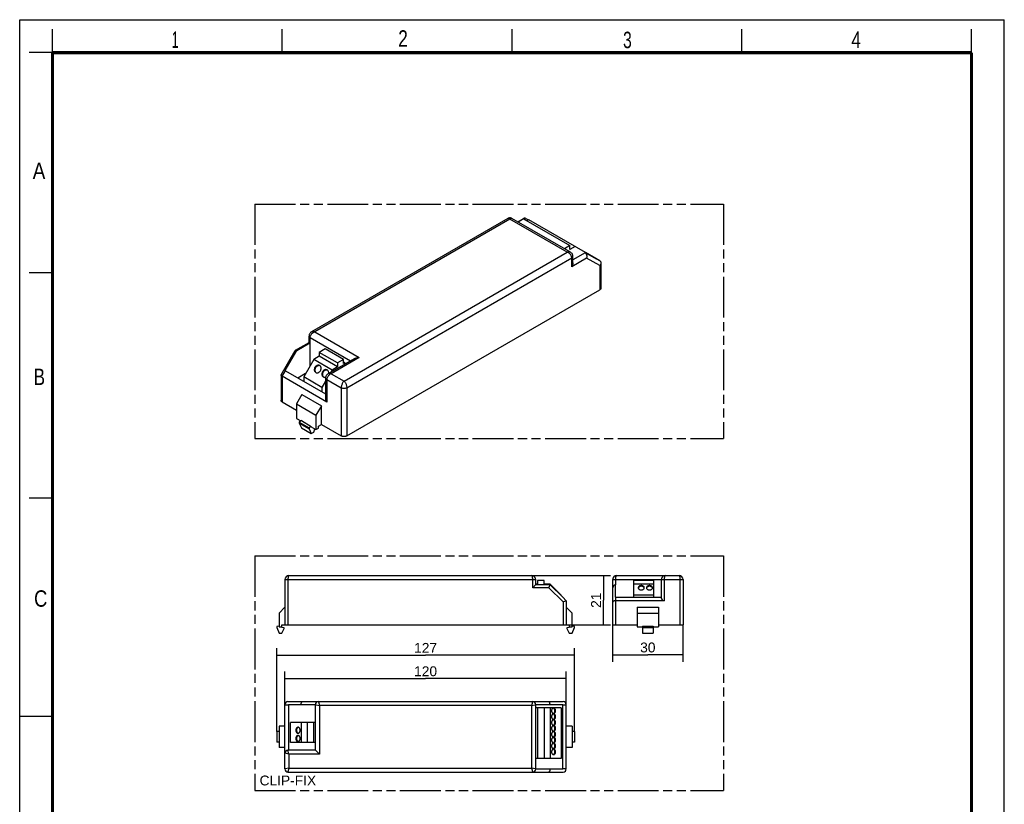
# Model space of a CAD drawing. Header units: millimetres. Extents: x 0 to 210, y 0 to 297.
# Tile 2 of 2: x 0 to 210, y 130 to 297. Entities that reach past the tile are written whole.
import ezdxf
from ezdxf.enums import TextEntityAlignment as Align

# ---------------------------------------------------------------- set-up
doc = ezdxf.new("R2010")
doc.units = ezdxf.units.MM
doc.header["$LTSCALE"] = 19.36
doc.linetypes.add('PHANTOM', pattern=[0.8, 0.45, -0.05, 0.1, -0.05, 0.1, -0.05])
doc.layers.get('0').update_dxf_attribs({"linetype": 'CONTINUOUS'})
for name, color, linetype in [('DEFAULT_3', 7, 'PHANTOM'), ('Z_AXIS', 7, 'CONTINUOUS'), ('Z_DIM_2D', 7, 'CONTINUOUS'), ('Z_NOTICE', 7, 'CONTINUOUS')]:
    doc.layers.add(name, color=color, linetype=linetype)
doc.styles.add('TEXTSTYLE_2', font='txt', dxfattribs={"width": 0.75})
doc.styles.add('TEXTSTYLE_3', font='helveticaneueltw1g-ltcn.otf')
doc.dimstyles.new('DIMSTYLE_1', dxfattribs={"dimtxt": 2.1, "dimasz": 3.5, "dimexe": 0.18, "dimexo": 0.0625, "dimgap": 0.09, "dimtad": 1, "dimlfac": 2, "dimdsep": 46, "dimtxsty": 'TEXTSTYLE_3', "dimcen": 0.09, "dimclrt": 5, "dimadec": 0, "dimazin": 0, "dimtp": 0.2, "dimtm": 0.2, "dimtfac": 1, "dimtofl": 0, "dimtmove": 0, "dimatfit": 3, "dimfxl": 0, "dimtolj": 1, "dimarcsym": 0})
doc.dimstyles.new('DIMSTYLE_2', dxfattribs={"dimtxt": 2.1, "dimasz": 3.5, "dimexe": 0.18, "dimexo": 0.0625, "dimgap": 0.09, "dimtad": 1, "dimlfac": 2, "dimdsep": 46, "dimtxsty": 'TEXTSTYLE_3', "dimcen": 0.09, "dimclrt": 5, "dimadec": 0, "dimazin": 0, "dimtp": 0.3, "dimtm": 0.3, "dimtfac": 1, "dimtofl": 0, "dimtmove": 0, "dimatfit": 3, "dimfxl": 0, "dimtolj": 1, "dimarcsym": 0})
doc.dimstyles.new('DIMSTYLE_3', dxfattribs={"dimtxt": 2.1, "dimasz": 3.5, "dimexe": 0.18, "dimexo": 0.0625, "dimgap": 0.09, "dimtad": 1, "dimlfac": 2, "dimdsep": 46, "dimtxsty": 'TEXTSTYLE_3', "dimcen": 0.09, "dimclrt": 5, "dimadec": 0, "dimazin": 0, "dimtp": 0.5, "dimtm": 0.5, "dimtfac": 1, "dimtofl": 0, "dimtmove": 0, "dimatfit": 3, "dimfxl": 0, "dimtolj": 1, "dimarcsym": 0})

# ---------------------------------------------------------------- blocks, each defined once
blk = doc.blocks.new('*D1')
at = {"layer": 'Z_DIM_2D', "color": 2, "linetype": 'Continuous'}
for p, q in [((109.22, 178.47), (125.99, 178.47)), ((124.49, 178.47), (124.49, 173.22)), ((124.49, 167.97), (124.49, 173.22)), ((115.92, 167.97), (125.99, 167.97))]:
    blk.add_line(p, q, dxfattribs=at)
at = {"layer": 'Z_DIM_2D', "color": 5, "linetype": 'Continuous', "style": 'TEXTSTYLE_3'}
blk.add_text('21', height=2.1, rotation=90, dxfattribs=at).set_placement((123.97, 173.22), align=Align.CENTER)
blk = doc.blocks.new('_NONE')
blk = doc.blocks.new('*D2')
at = {"layer": 'Z_DIM_2D', "color": 2, "linetype": 'Continuous'}
for p, q in [((126.47, 167.97), (126.47, 160.07)), ((141.47, 167.97), (141.47, 160.07)), ((126.47, 161.57), (133.97, 161.57)), ((141.47, 161.57), (133.97, 161.57))]:
    blk.add_line(p, q, dxfattribs=at)
at = {"layer": 'Z_DIM_2D', "color": 5, "linetype": 'Continuous', "style": 'TEXTSTYLE_3'}
blk.add_text('30', height=2.1, dxfattribs=at).set_placement((133.97, 162.1), align=Align.CENTER)
blk = doc.blocks.new('*D3')
at = {"layer": 'Z_DIM_2D', "color": 2, "linetype": 'Continuous'}
for p, q in [((56.57, 150.94), (56.57, 158)), ((116.57, 150.94), (116.57, 158)), ((56.57, 156.5), (86.57, 156.5)), ((116.57, 156.5), (86.57, 156.5))]:
    blk.add_line(p, q, dxfattribs=at)
at = {"layer": 'Z_DIM_2D', "color": 5, "linetype": 'Continuous', "style": 'TEXTSTYLE_3'}
blk.add_text('120', height=2.1, dxfattribs=at).set_placement((86.57, 157.03), align=Align.CENTER)
blk = doc.blocks.new('*D4')
at = {"layer": 'Z_DIM_2D', "color": 2, "linetype": 'Continuous'}
for p, q in [((54.82, 145.24), (54.82, 162.99)), ((118.32, 145.24), (118.32, 162.99)), ((54.82, 161.49), (86.57, 161.49)), ((118.32, 161.49), (86.57, 161.49))]:
    blk.add_line(p, q, dxfattribs=at)
at = {"layer": 'Z_DIM_2D', "color": 5, "linetype": 'Continuous', "style": 'TEXTSTYLE_3'}
blk.add_text('127', height=2.1, dxfattribs=at).set_placement((86.57, 162.01), align=Align.CENTER)

msp = doc.modelspace()

# ---------------------------------------------------------------- linework, layer by layer
at = {"color": 2, "linetype": 'Continuous'}
for p, q in [((0, 0), (0, 297)), ((0, 297), (210, 297)), ((210, 0), (210, 297)), ((7, 290), (7, 295)), ((56, 290), (56, 295)), ((105, 290), (105, 295)), ((154, 290), (154, 295)), ((203, 290), (203, 295)), ((7, 290), (2, 290)), ((7, 243), (2, 243)), ((7, 195), (2, 195)), ((0, 148.5), (7, 148.5))]:
    msp.add_line(p, q, dxfattribs=at)
at = {"color": 7, "linetype": 'Continuous'}
for p, q in [((104.1386, 254.6315), (62.2374, 230.44)), ((117.4695, 247.423), (104.9839, 254.6314)), ((106.246, 253.9027), (107.4671, 254.6077)), ((107.4568, 254.5283), (106.3097, 253.866)), ((107.4568, 254.5283), (117.3386, 248.8231)), ((107.5965, 254.4477), (107.9157, 254.632)), ((107.9157, 254.632), (108.5202, 254.2931)), ((108.6058, 254.3425), (108.1922, 254.1037)), ((120.6479, 247.3901), (108.6058, 254.3425)), ((117.3386, 248.8231), (116.1915, 248.1608)), ((117.3386, 247.974), (117.3386, 248.8231)), ((118.4877, 248.6374), (117.3386, 247.974)), ((120.6012, 247.3081), (117.9998, 245.8062)), ((117.9998, 245.1695), (117.9998, 246.5411)), ((123.0839, 245.9163), (120.6012, 247.3081)), ((120.6479, 247.2819), (120.6479, 247.3901)), ((123.7273, 245.5591), (120.6479, 247.337)), ((123.0379, 245.9457), (120.6479, 247.3255)), ((123.9748, 245.129), (123.9748, 239.7477)), ((69.7683, 208.2496), (123.7273, 239.4027)), ((61.7071, 228.1844), (61.7071, 229.558)), ((58.8022, 226.5091), (61.7088, 228.1872)), ((59.1065, 226.4501), (61.9087, 228.0679)), ((61.8009, 228.1322), (61.7181, 228.1799)), ((61.9087, 228.0679), (61.9087, 223.1469)), ((65.1628, 226.8196), (63.8759, 226.0765)), ((69.0696, 224.564), (65.1628, 226.8196)), ((55.7451, 221.2753), (58.7669, 226.4739)), ((56.6231, 222.1778), (59.1065, 226.4501)), ((63.8759, 225.2274), (62.7268, 224.564)), ((63.8759, 226.0765), (63.8759, 225.2274)), ((67.7827, 223.821), (63.8759, 226.0765)), ((67.7827, 222.9719), (63.8759, 225.2274)), ((71.3316, 224.7046), (65.7767, 221.4975)), ((62.7268, 224.564), (60.5666, 220.8224)), ((66.6336, 222.3085), (62.7268, 224.564)), ((67.7827, 222.9719), (66.6336, 222.3085)), ((69.0696, 224.564), (67.7827, 223.821)), ((67.7827, 223.821), (67.7827, 222.9719)), ((69.0696, 223.7149), (69.0696, 224.564)), ((69.0696, 224.0439), (69.3545, 223.8794)), ((69.3545, 223.8794), (69.0696, 223.7149)), ((69.3545, 223.5632), (69.3545, 223.8794)), ((55.7321, 221.2281), (55.7321, 215.8654)), ((65.4938, 215.4752), (55.9796, 220.9681)), ((56.669, 222.1541), (65.2463, 217.2022)), ((60.9802, 221.5388), (59.3576, 220.6019)), ((60.5666, 220.8224), (60.5666, 219.9039)), ((64.4734, 218.5669), (60.5666, 220.8224)), ((65.2463, 220.6155), (65.2463, 216.0231)), ((66.6336, 222.3085), (66.3598, 221.8342)), ((65.2463, 219.9055), (64.4734, 218.5669)), ((64.4734, 218.5669), (64.4734, 217.6484)), ((60.2081, 217.0596), (59.0591, 215.0693)), ((60.2081, 217.0596), (64.3447, 214.6713)), ((55.9796, 215.5204), (59.0591, 213.7425)), ((59.0591, 215.0693), (63.1957, 212.6811)), ((59.0591, 215.0693), (59.0591, 211.9911)), ((64.3447, 214.6713), (63.1957, 212.6811)), ((64.3447, 210.6909), (64.3447, 214.6713)), ((63.1957, 212.6811), (63.1957, 209.6029)), ((59.0591, 211.9911), (59.9867, 211.4556)), ((60.0703, 211.5135), (59.6106, 211.1951)), ((59.6106, 211.1951), (61.7249, 209.9744)), ((59.6106, 211.1951), (59.6106, 210.9828)), ((59.6106, 210.9828), (60.0703, 209.9744)), ((59.6106, 210.9828), (61.7249, 209.7621)), ((60.0703, 211.5135), (62.1845, 210.2929)), ((62.1845, 210.2929), (61.7249, 209.9744)), ((62.1845, 210.1867), (62.1845, 210.2929)), ((62.1845, 210.1867), (63.1957, 209.6029)), ((63.7472, 210.3459), (64.3447, 210.6909)), ((63.7472, 209.9214), (63.7472, 210.3459)), ((64.3447, 210.6909), (68.5732, 208.2496)), ((60.0703, 209.9744), (62.1845, 208.7537)), ((61.7249, 209.9744), (61.7249, 209.7621)), ((61.7249, 209.7621), (62.1845, 208.7537)), ((62.1845, 208.7537), (62.7361, 209.0722)), ((62.7361, 209.0722), (62.9738, 209.731)), ((63.1957, 209.6029), (63.7472, 209.9214)), ((56.5664, 177.6182), (56.5664, 167.9682)), ((57.4164, 178.4682), (109.2164, 178.4682)), ((110.0355, 176.4872), (109.4164, 175.8682)), ((110.0664, 176.5162), (110.0664, 177.6182)), ((110.4664, 176.6182), (110.0664, 176.6182)), ((113.1157, 176.5162), (110.0664, 176.5162)), ((111.8664, 177.4182), (110.4664, 177.4182)), ((110.4664, 177.4182), (110.4664, 176.6182)), ((111.8664, 176.6182), (111.8664, 177.4182)), ((113.1164, 176.6182), (111.8664, 176.6182)), ((115.8164, 173.8546), (113.1157, 176.5162)), ((115.4664, 174.2682), (113.1164, 176.6182)), ((126.4715, 167.9682), (126.4715, 177.6182)), ((127.0715, 173.8401), (127.0715, 176.5143)), ((127.3215, 178.4682), (140.6215, 178.4682)), ((130.9215, 177.4182), (130.9215, 173.8428)), ((135.1715, 177.4182), (130.9215, 177.4182)), ((135.1715, 176.6182), (130.9215, 176.6182)), ((135.1715, 177.4182), (135.1715, 173.8428)), ((136.8215, 177.6182), (136.8215, 173.7439)), ((141.4715, 177.6182), (141.4715, 167.9682)), ((115.4664, 174.1995), (115.4664, 174.2682)), ((116.5664, 173.1182), (115.8164, 173.8573)), ((115.8164, 173.8546), (115.8164, 173.8573)), ((116.5664, 173.1182), (116.5664, 167.9682)), ((127.1215, 173.8428), (136.8215, 173.8428)), ((137.4715, 173.1005), (127.1215, 173.1005)), ((135.1715, 174.2682), (130.9215, 174.2682)), ((56.5664, 171.7182), (55.3164, 170.4682)), ((55.3164, 170.4682), (55.3164, 167.5682)), ((117.8164, 170.4682), (116.5664, 171.7182)), ((117.8164, 167.5682), (117.8164, 170.4682)), ((131.7215, 171.7182), (131.7215, 167.5682)), ((131.7215, 171.7182), (136.2215, 171.7182)), ((131.7215, 170.4682), (136.2215, 170.4682)), ((136.2215, 171.7182), (136.2215, 167.5682)), ((55.3164, 167.6682), (54.8164, 167.6182)), ((54.8164, 167.6182), (54.8164, 167.4182)), ((54.8164, 167.4182), (55.3164, 166.2182)), ((55.3164, 167.5682), (55.9164, 167.5682)), ((55.3164, 166.2182), (55.9164, 166.2182)), ((55.9164, 167.4182), (55.9164, 167.9682)), ((55.9164, 167.9682), (117.2164, 167.9682)), ((56.4164, 167.3682), (55.9164, 167.4182)), ((55.9164, 166.2182), (56.4164, 167.1682)), ((56.4164, 167.1682), (56.4164, 167.3682)), ((117.2164, 167.4182), (116.7164, 167.3682)), ((116.7164, 167.3682), (116.7164, 167.1682)), ((116.7164, 167.1682), (117.2164, 166.2182)), ((117.2164, 167.9682), (117.2164, 167.4182)), ((117.2164, 167.5682), (117.8164, 167.5682)), ((117.2164, 166.2182), (117.8164, 166.2182)), ((118.3164, 167.6182), (117.8164, 167.6682)), ((117.8164, 166.2182), (118.3164, 167.4182)), ((118.3164, 167.4182), (118.3164, 167.6182)), ((126.4715, 167.9682), (131.7215, 167.9682)), ((131.7215, 167.5682), (132.8215, 167.5682)), ((132.8215, 167.6682), (135.1215, 167.6682)), ((132.8215, 167.6682), (132.8215, 166.2182)), ((132.8215, 167.6182), (135.1215, 167.6182)), ((132.8215, 167.4182), (135.1215, 167.4182)), ((132.8215, 166.2182), (135.1215, 166.2182)), ((135.1215, 167.6682), (135.1215, 166.2182)), ((135.1215, 167.5682), (136.2215, 167.5682)), ((136.2215, 167.9682), (141.4715, 167.9682)), ((57.2164, 151.5942), (115.9164, 151.5942)), ((56.5664, 137.2442), (56.5664, 150.9442)), ((57.3164, 150.9942), (57.3164, 141.2442)), ((57.3164, 150.9942), (63.0664, 150.9942)), ((63.0664, 141.2442), (63.0664, 150.9942)), ((110.0664, 150.9942), (115.8164, 150.9942)), ((110.0664, 137.1942), (110.0664, 150.9442)), ((113.1164, 150.2442), (110.0664, 150.2442)), ((110.4664, 150.2442), (110.4664, 139.4942)), ((111.8664, 150.2442), (111.8664, 139.4942)), ((113.1164, 150.2442), (113.1164, 139.4942)), ((115.4664, 150.2442), (115.4664, 139.4942)), ((115.8164, 137.1942), (115.8164, 150.9942)), ((116.5664, 137.2442), (116.5664, 150.9442)), ((57.7564, 142.8942), (57.7564, 147.1442)), ((63.0664, 147.1442), (57.7564, 147.1442)), ((60.1064, 142.8942), (60.1064, 147.1442)), ((61.3564, 142.8942), (61.3564, 147.1442)), ((62.7564, 142.8942), (62.7564, 147.1442)), ((54.8164, 145.2442), (54.8164, 142.9442)), ((55.3164, 145.2442), (54.8164, 145.2442)), ((55.3164, 146.3442), (55.3164, 141.8442)), ((56.5664, 146.3442), (55.3164, 146.3442)), ((117.8164, 146.3442), (116.5664, 146.3442)), ((117.8164, 146.3442), (117.8164, 141.8442)), ((118.3164, 145.2442), (117.8164, 145.2442)), ((118.3164, 145.2442), (118.3164, 142.9442)), ((55.3164, 142.9442), (54.8164, 142.9442)), ((63.0664, 142.8942), (57.7564, 142.8942)), ((118.3164, 142.9442), (117.8164, 142.9442)), ((56.5664, 141.8442), (55.3164, 141.8442)), ((63.0664, 141.2442), (57.2164, 141.2442)), ((63.0926, 141.218), (63.9164, 140.3942)), ((117.8164, 141.8442), (116.5664, 141.8442)), ((115.4664, 139.4942), (110.0664, 139.4942)), ((57.2164, 136.5942), (115.9164, 136.5942)), ((115.8164, 137.1942), (110.0664, 137.1942))]:
    msp.add_line(p, q, dxfattribs=at)
at = {"color": 9, "linetype": 'Continuous'}
for p, q in [((104.5612, 254.5018), (62.9198, 230.4603)), ((116.7871, 247.4433), (104.5612, 254.5018)), ((69.1707, 219.9521), (116.7871, 247.4433)), ((69.7683, 218.4926), (117.7523, 246.1961)), ((117.7523, 244.3386), (117.7523, 246.1961)), ((120.9085, 246.1608), (117.7523, 244.3386)), ((123.7273, 244.5805), (120.9085, 246.1608)), ((123.7273, 245.5591), (123.0854, 245.919)), ((123.7273, 244.5805), (123.7273, 239.4027)), ((61.9546, 228.0434), (61.9546, 229.2131)), ((61.9546, 229.2131), (70.5476, 224.252)), ((62.9198, 230.4603), (72.434, 224.9674)), ((72.434, 224.9674), (66.459, 221.5177)), ((55.9796, 220.9681), (56.669, 222.1541)), ((55.9796, 220.9681), (55.9796, 215.5204)), ((66.459, 221.5177), (69.1707, 219.9521)), ((65.4938, 220.2705), (65.4938, 215.4752)), ((65.4938, 220.2705), (68.5732, 218.4926)), ((68.5732, 218.4926), (68.5732, 208.2496)), ((69.7683, 218.4926), (69.7683, 208.2496)), ((56.5664, 177.6182), (110.0664, 177.6182)), ((57.2164, 177.6182), (57.2164, 167.9682)), ((109.4164, 175.8682), (109.4164, 177.6182)), ((126.4715, 177.6182), (141.4715, 177.6182)), ((127.1215, 176.5162), (127.1215, 177.6182)), ((137.4715, 177.6182), (137.4715, 173.1005)), ((140.8215, 177.6182), (140.8215, 167.9682)), ((112.85, 175.8682), (109.4164, 175.8682)), ((115.9164, 172.8461), (112.85, 175.8682)), ((115.9164, 172.8461), (115.9164, 167.9682)), ((127.1215, 167.9682), (127.1215, 173.8428)), ((109.2164, 150.7442), (109.4147, 151.5871)), ((109.4147, 151.5871), (109.4164, 151.5942)), ((56.5664, 150.9442), (57.3164, 150.9442)), ((63.9164, 150.7442), (63.9164, 140.3942)), ((109.2164, 150.7442), (63.9164, 150.7442)), ((109.2164, 150.7442), (109.8945, 150.9035)), ((109.2164, 137.4442), (109.2164, 150.7442)), ((109.8945, 150.9035), (110.0383, 150.9377)), ((115.8164, 150.9442), (116.5664, 150.9442)), ((57.2571, 141.0722), (57.2229, 141.216)), ((57.4164, 140.3942), (57.2571, 141.0722)), ((56.5735, 140.5925), (56.5664, 140.5942)), ((57.4164, 140.3942), (56.5735, 140.5925)), ((57.4164, 140.3942), (57.4164, 137.4442)), ((63.9164, 140.3942), (57.4164, 140.3942)), ((57.4164, 137.4442), (56.6294, 137.259)), ((57.2181, 136.6012), (57.2164, 136.5942)), ((57.4164, 137.4442), (57.2181, 136.6012)), ((57.4164, 137.4442), (109.2164, 137.4442)), ((109.9553, 137.2705), (109.2164, 137.4442)), ((116.5664, 137.2442), (115.8164, 137.2442))]:
    msp.add_line(p, q, dxfattribs=at)
at = {"color": 7, "linetype": 'Continuous', "const_width": 0.7}
for points in [[(7, 7), (7, 290)], [(7, 290), (203, 290)], [(203, 7), (203, 290)]]:
    msp.add_lwpolyline(points, dxfattribs=at)
at = {"color": 7, "linetype": 'Continuous'}
for points in [[(104.9835, 254.6317), (104.8799, 254.6824), (104.7763, 254.7169), (104.6692, 254.7378), (104.5602, 254.7448), (104.4513, 254.7376), (104.3442, 254.7164), (104.2407, 254.6816), (104.1387, 254.6315)], [(107.9157, 254.632), (107.8338, 254.6611), (107.7509, 254.6752), (107.6681, 254.6743), (107.5869, 254.6588), (107.5085, 254.6295), (107.4678, 254.6081)], [(117.9997, 246.5416), (117.9942, 246.6433), (117.9723, 246.7699), (117.9333, 246.8941), (117.8773, 247.0136), (117.8045, 247.1269), (117.7155, 247.2321), (117.6113, 247.3266), (117.4925, 247.4094), (117.4686, 247.4236)], [(120.6012, 247.3081), (120.674, 247.2481), (120.7398, 247.1762), (120.7981, 247.0939), (120.8479, 247.0028), (120.8887, 246.9046), (120.9202, 246.801), (120.942, 246.6939), (120.9541, 246.5848), (120.9565, 246.4754), (120.9495, 246.3673), (120.9332, 246.262), (120.9085, 246.1608)], [(117.9999, 245.1702), (117.9995, 245.1432), (117.9938, 245.0512), (117.9815, 244.9585), (117.9631, 244.8657), (117.9391, 244.7733), (117.9101, 244.682), (117.8764, 244.5923), (117.8385, 244.5048), (117.7971, 244.4202), (117.7523, 244.3386)], [(123.7273, 245.5591), (123.8039, 245.5055), (123.867, 245.4418), (123.916, 245.3691), (123.9503, 245.2892), (123.9698, 245.2037), (123.9748, 245.1294)], [(123.9748, 245.1294), (123.9746, 245.1141), (123.9651, 245.0223), (123.9417, 244.9296), (123.9053, 244.8378), (123.8567, 244.7481), (123.797, 244.6622), (123.7273, 244.5805)], [(123.9748, 239.7477), (123.9675, 239.684), (123.946, 239.6214), (123.9104, 239.561), (123.8616, 239.5038), (123.8007, 239.4512), (123.7273, 239.4027)], [(62.2373, 230.4399), (62.1281, 230.3684), (62.0261, 230.2832), (61.9383, 230.1898), (61.8644, 230.089), (61.8045, 229.9821), (61.759, 229.8711), (61.7279, 229.7569), (61.7109, 229.641), (61.7073, 229.5586)], [(61.7181, 228.1799), (61.7089, 228.1853), (61.7071, 228.1863)], [(61.9105, 228.069), (61.8504, 228.1043), (61.8009, 228.1322)], [(61.9546, 228.0434), (61.9431, 228.05), (61.9316, 228.0562), (61.9201, 228.0622), (61.9087, 228.0679)], [(58.801, 226.5084), (58.7878, 226.4992), (58.7676, 226.4751)], [(59.1065, 226.4501), (59.0337, 226.4844), (58.9679, 226.5084), (58.9096, 226.5217), (58.8599, 226.5244), (58.8191, 226.5167), (58.801, 226.5084)], [(71.3306, 224.7041), (71.435, 224.7589), (71.551, 224.8096), (71.6717, 224.8528), (71.796, 224.8888), (71.9229, 224.9178), (72.0512, 224.9399), (72.1798, 224.9554), (72.3075, 224.9646), (72.434, 224.9674)], [(55.7321, 221.2287), (55.7323, 221.235), (55.7419, 221.2695), (55.7444, 221.274)], [(55.9796, 220.9681), (55.9031, 221.0159), (55.84, 221.0638), (55.791, 221.1102), (55.7567, 221.1548), (55.7371, 221.1965), (55.7321, 221.2287)], [(65.7775, 221.498), (65.7611, 221.4884), (65.642, 221.4068), (65.5373, 221.3134), (65.4476, 221.2094), (65.3739, 221.0972), (65.3168, 220.9787), (65.2765, 220.8553), (65.2532, 220.7294), (65.2464, 220.616)], [(55.9796, 215.5204), (55.9062, 215.5688), (55.8453, 215.6214), (55.7965, 215.6787), (55.7609, 215.7391), (55.7394, 215.8017), (55.7321, 215.8654)], [(69.7683, 208.2496), (69.6844, 208.2073), (69.5932, 208.1721), (69.4941, 208.1439), (69.3895, 208.1234), (69.281, 208.111), (69.1707, 208.1067), (69.0605, 208.111), (68.952, 208.1234), (68.8474, 208.1439), (68.7482, 208.1721), (68.6571, 208.2073), (68.5732, 208.2496)], [(110.0645, 176.5162), (110.0534, 176.5057), (110.0355, 176.4872)], [(113.1014, 176.4816), (112.8815, 175.9455), (112.85, 175.8682)], [(113.1157, 176.5162), (113.1108, 176.5041), (113.1014, 176.4816)], [(127.1215, 176.5162), (127.1089, 176.5161), (127.0964, 176.5158), (127.0839, 176.5152), (127.0715, 176.5143)], [(116.5421, 173.108), (115.9972, 172.8802), (115.9164, 172.8461)], [(116.5664, 173.1182), (116.5603, 173.1154), (116.5421, 173.108)], [(127.1215, 173.1005), (127.0321, 173.0977), (126.9453, 173.0903), (126.8625, 173.078), (126.7852, 173.0613), (126.7147, 173.0408), (126.6518, 173.0167), (126.5975, 172.9897), (126.5525, 172.9603), (126.5171, 172.9291), (126.4918, 172.8964), (126.4766, 172.8633), (126.4715, 172.8293)], [(60.018, 150.9942), (60.0229, 151.0782), (60.0323, 151.1592), (60.0457, 151.2359), (60.0628, 151.3072), (60.0833, 151.3721), (60.1068, 151.4297), (60.1328, 151.4793), (60.1608, 151.5204), (60.1905, 151.5526), (60.2213, 151.5757), (60.253, 151.5896), (60.2845, 151.5942)], [(113.1157, 150.9942), (113.1106, 151.0782), (113.1014, 151.1592), (113.0881, 151.2359), (113.071, 151.3072), (113.0506, 151.372), (113.0272, 151.4296), (113.0013, 151.4792), (112.9733, 151.5204), (112.9437, 151.5526), (112.913, 151.5757), (112.8819, 151.5896), (112.85, 151.5942)], [(63.0664, 141.2442), (63.0733, 141.2363), (63.0926, 141.218)], [(113.1157, 137.1942), (113.1108, 137.1102), (113.1014, 137.0292), (113.0881, 136.9525), (113.071, 136.8812), (113.0506, 136.8164), (113.0272, 136.7588), (113.0013, 136.7091), (112.9733, 136.668), (112.9437, 136.6358), (112.913, 136.6126), (112.8815, 136.5988), (112.85, 136.5942)]]:
    msp.add_lwpolyline(points, dxfattribs=at)
at = {"color": 9, "linetype": 'Continuous'}
for points in [[(104.5612, 254.5018), (104.4834, 254.5669), (104.406, 254.6155), (104.3311, 254.6468), (104.2601, 254.6597), (104.1946, 254.6539), (104.1387, 254.6316)], [(104.5612, 254.5018), (104.639, 254.5669), (104.7163, 254.6155), (104.7913, 254.6468), (104.8623, 254.6597), (104.9279, 254.6539), (104.9836, 254.6316)], [(117.4689, 247.4234), (117.3794, 247.4652), (117.2737, 247.4941), (117.1589, 247.5065), (117.0377, 247.5019), (116.9133, 247.4805), (116.7871, 247.4433)], [(117.7523, 246.1961), (117.7443, 246.3149), (117.7204, 246.4378), (117.6808, 246.5625), (117.6262, 246.6873), (117.557, 246.8101), (117.4744, 246.9289), (117.3795, 247.0418), (117.2738, 247.1465), (117.1589, 247.2408), (117.0377, 247.3228), (116.9134, 247.3906), (116.7871, 247.4433)], [(117.7523, 246.1961), (117.8384, 246.2543), (117.9077, 246.3195), (117.9584, 246.3903), (117.9894, 246.4647), (117.9998, 246.5411)], [(61.7071, 229.558), (61.7175, 229.4818), (61.7485, 229.4073), (61.7992, 229.3366), (61.8685, 229.2713), (61.9546, 229.2131)], [(61.9546, 229.2131), (61.9626, 229.332), (61.9865, 229.4548), (62.0262, 229.5795), (62.081, 229.7041), (62.1501, 229.8269), (62.2327, 229.9457), (62.3276, 230.0587), (62.4332, 230.1634), (62.548, 230.2578), (62.6692, 230.3398), (62.7936, 230.4076), (62.9198, 230.4603)], [(62.2373, 230.4399), (62.3275, 230.4821), (62.4332, 230.5111), (62.548, 230.5235), (62.6692, 230.5189), (62.7936, 230.4975), (62.9198, 230.4603)], [(65.4938, 220.2705), (65.4077, 220.3287), (65.3384, 220.394), (65.2876, 220.4647), (65.2567, 220.5392), (65.2463, 220.6155)], [(66.459, 221.5177), (66.3327, 221.4651), (66.2084, 221.3972), (66.0872, 221.3153), (65.9723, 221.2209), (65.8666, 221.1162), (65.7717, 221.0033), (65.6891, 220.8845), (65.6199, 220.7617), (65.5653, 220.637), (65.5257, 220.5122), (65.5018, 220.3894), (65.4938, 220.2705)], [(66.459, 221.5177), (66.3327, 221.5549), (66.2084, 221.5764), (66.0872, 221.581), (65.9724, 221.5686), (65.8667, 221.5396), (65.7772, 221.4978)], [(69.1707, 219.9521), (69.0929, 219.8715), (69.0156, 219.7765), (68.9406, 219.6679), (68.8696, 219.5482), (68.804, 219.4203), (68.7451, 219.2866), (68.6939, 219.1496), (68.6512, 219.0116), (68.6175, 218.8748), (68.5932, 218.7413), (68.5783, 218.6132), (68.5732, 218.4926)], [(69.7683, 218.4926), (69.6674, 218.4429), (69.5544, 218.4029), (69.4319, 218.3736), (69.3029, 218.3558), (69.1707, 218.3498), (69.0386, 218.3558), (68.9096, 218.3736), (68.7871, 218.4029), (68.6741, 218.4429), (68.5732, 218.4926)], [(69.1707, 219.9521), (69.2486, 219.8715), (69.3259, 219.7765), (69.4008, 219.6679), (69.4718, 219.5482), (69.5374, 219.4203), (69.5962, 219.2865), (69.6473, 219.1496), (69.6901, 219.0116), (69.7239, 218.8748), (69.7485, 218.7414), (69.7633, 218.6133), (69.7683, 218.4926)], [(57.4164, 178.4682), (57.3901, 178.4609), (57.3645, 178.439), (57.3394, 178.4026), (57.3155, 178.3523), (57.2937, 178.2893), (57.274, 178.2149), (57.2569, 178.1308), (57.2425, 178.0384), (57.2312, 177.9393), (57.2231, 177.8351), (57.2181, 177.7274), (57.2164, 177.6182)], [(109.4164, 177.6182), (109.4147, 177.7274), (109.4098, 177.8351), (109.4017, 177.9393), (109.3904, 178.0384), (109.376, 178.1308), (109.3589, 178.2149), (109.3392, 178.2893), (109.3174, 178.3523), (109.2935, 178.4026), (109.2684, 178.439), (109.2428, 178.4609), (109.2164, 178.4682)], [(127.1215, 177.6182), (127.1231, 177.7274), (127.128, 177.8351), (127.1364, 177.9393), (127.1478, 178.0384), (127.1622, 178.1308), (127.1792, 178.2149), (127.1988, 178.2893), (127.2206, 178.3523), (127.2444, 178.4026), (127.2696, 178.439), (127.2952, 178.4609), (127.3215, 178.4682)], [(137.6715, 178.4682), (137.6452, 178.4609), (137.6196, 178.439), (137.5944, 178.4026), (137.5706, 178.3523), (137.5487, 178.2893), (137.5291, 178.2149), (137.512, 178.1308), (137.4976, 178.0384), (137.4863, 177.9393), (137.4781, 177.8351), (137.4732, 177.7274), (137.4715, 177.6182)], [(140.6215, 178.4682), (140.6478, 178.4609), (140.6734, 178.439), (140.6986, 178.4026), (140.7224, 178.3523), (140.7442, 178.2893), (140.7638, 178.2149), (140.7808, 178.1308), (140.7952, 178.0384), (140.8067, 177.9393), (140.815, 177.8351), (140.8199, 177.7274), (140.8215, 177.6182)], [(63.7164, 151.5942), (63.7181, 151.5871), (63.9164, 150.7442)], [(63.0664, 150.9442), (63.0735, 150.9426), (63.0946, 150.9377), (63.1294, 150.9294), (63.9164, 150.7442)], [(110.0383, 150.9377), (110.0594, 150.9426), (110.0664, 150.9442)], [(57.2229, 141.216), (57.218, 141.2371), (57.2164, 141.2442)], [(56.6294, 137.259), (56.5946, 137.2507), (56.5735, 137.2458), (56.5664, 137.2442)], [(109.4164, 136.5942), (109.4147, 136.6012), (109.2164, 137.4442)], [(110.0664, 137.2442), (110.0594, 137.2458), (110.0383, 137.2507), (109.9553, 137.2705)]]:
    msp.add_lwpolyline(points, dxfattribs=at)
at = {"color": 7, "linetype": 'Continuous'}
for centre, radius, start, end in [((57.4164, 177.6182), 0.85, 90, 180), ((109.2164, 177.6182), 0.85, 0, 90), ((127.3215, 177.6182), 0.85, 90, 180), ((127.1215, 175.8662), 0.65, 94.411726, 180), ((137.6715, 177.6182), 0.85, 90, 180), ((140.6215, 177.6182), 0.85, 0, 90), ((57.2164, 150.9442), 0.65, 90, 180), ((63.7165, 150.9442), 0.65, 90.000533, 179.999467), ((109.4164, 150.9442), 0.65, 0, 90), ((115.9164, 150.9442), 0.65, 0, 90), ((57.2164, 140.5942), 0.65, 90, 180), ((57.2164, 137.2442), 0.65, 180, 270), ((109.4164, 137.2442), 0.65, 270.000533, 359.999467), ((115.9164, 137.2442), 0.65, 270, 360)]:
    msp.add_arc(centre, radius, start, end, dxfattribs=at)
for centre, major_axis, ratio, start_param, end_param in [((123.0379, 244.977), (-0.2774, 1.0181), 0.51979489, -0.55980206, -0.48280292), ((56.669, 221.1833), (-0.2766, 1.0202), 0.51915103, -0.48125006, -0.40425092), ((66.0913, 216.5031), (0.599, 1.027), 0.58028534, -3.92312877, -3.13901092), ((127.1215, 172.9283), (0, 0.9146), 0.7107026, 0, 0.07699914), ((137.4715, 173.7439), (0.65, 0), 0.98985507, -3.14159265, -1.57079633)]:
    msp.add_ellipse(centre, major_axis=major_axis, ratio=ratio, start_param=start_param, end_param=end_param, dxfattribs=at)
at = {"layer": 'DEFAULT_3', "color": 91, "linetype": 'PHANTOM', "true_color": 0x80ff80}
for p, q in [((50.1286, 257.68), (50.1286, 207.68)), ((50.1286, 257.68), (150.1286, 257.68)), ((150.1286, 257.68), (150.1286, 207.68)), ((50.1286, 207.68), (150.1286, 207.68)), ((50.1286, 182.68), (50.1286, 132.68)), ((50.1286, 182.68), (150.1286, 182.68)), ((150.1286, 182.68), (150.1286, 132.68)), ((50.1286, 132.68), (150.1286, 132.68))]:
    msp.add_line(p, q, dxfattribs=at)
at = {"layer": 'Z_AXIS', "color": 7, "linetype": 'Continuous'}
for p, q in [((115.4664, 150.2442), (113.1164, 150.2442)), ((113.8475, 150.2148), (113.7877, 150.2351)), ((113.9089, 150.1787), (113.8475, 150.2148))]:
    msp.add_line(p, q, dxfattribs=at)
for points in [[(62.9646, 222.8529), (62.9102, 222.7441), (62.8698, 222.6328), (62.8432, 222.5178), (62.831, 222.4025), (62.834, 222.2895), (62.8515, 222.1808), (62.8838, 222.0789), (62.9296, 221.9856), (62.9885, 221.9031), (63.0589, 221.8327), (63.1397, 221.7763)], [(63.0946, 222.7779), (63.0354, 222.6576), (62.9933, 222.5349), (62.9681, 222.4081), (62.9604, 222.2819), (62.971, 222.1595), (62.9991, 222.0437), (63.0446, 221.9376), (63.1057, 221.8435)], [(63.9846, 223.2397), (63.8953, 223.2814), (63.7991, 223.3072), (63.6982, 223.3169), (63.5945, 223.31), (63.4901, 223.2869), (63.3873, 223.2478), (63.2879, 223.1938), (63.1942, 223.1257), (63.1079, 223.0451), (63.0316, 222.9545), (62.9646, 222.8529)], [(64.0159, 223.2095), (63.9093, 223.2355), (63.7973, 223.2414), (63.6827, 223.2277), (63.5684, 223.1941), (63.4571, 223.1421), (63.3516, 223.0724), (63.2544, 222.9871), (63.1692, 222.8893), (63.0946, 222.7779)], [(64.1596, 222.163), (64.2141, 222.2718), (64.2545, 222.3832), (64.281, 222.4982), (64.2932, 222.6134), (64.2903, 222.7265), (64.2727, 222.8351), (64.2405, 222.937), (64.1947, 223.0303), (64.1358, 223.1129), (64.0654, 223.1832), (63.9846, 223.2397)], [(63.1057, 221.8435), (63.1815, 221.7643), (63.2117, 221.7426)], [(63.1397, 221.7763), (63.229, 221.7345), (63.3251, 221.7088), (63.426, 221.699), (63.5297, 221.706), (63.6341, 221.729), (63.737, 221.7682), (63.8364, 221.8221), (63.9301, 221.8903), (64.0164, 221.9708), (64.0926, 222.0615), (64.1596, 222.163)], [(64.5733, 221.9242), (64.5189, 221.8154), (64.4785, 221.7041), (64.4519, 221.589), (64.4397, 221.4738), (64.4427, 221.3608), (64.4602, 221.2521), (64.4924, 221.1502), (64.5383, 221.0569), (64.5972, 220.9744), (64.6676, 220.904), (64.7484, 220.8476)], [(64.7033, 221.8491), (64.6441, 221.7289), (64.602, 221.6061), (64.5768, 221.4793), (64.5691, 221.3531), (64.5797, 221.2307), (64.6078, 221.1149), (64.6532, 221.0089), (64.7143, 220.9148)], [(65.5932, 222.3109), (65.504, 222.3527), (65.4078, 222.3784), (65.3069, 222.3882), (65.2032, 222.3812), (65.0988, 222.3582), (64.9959, 222.319), (64.8966, 222.2651), (64.8029, 222.1969), (64.7165, 222.1164), (64.6403, 222.0257), (64.5733, 221.9242)], [(65.6246, 222.2807), (65.518, 222.3068), (65.406, 222.3126), (65.2914, 222.299), (65.1771, 222.2654), (65.0657, 222.2134), (64.9603, 222.1436), (64.8631, 222.0584), (64.7778, 221.9605), (64.7033, 221.8491)], [(64.7143, 220.9148), (64.7901, 220.8355), (64.8203, 220.8139)], [(64.7484, 220.8476), (64.8376, 220.8058), (64.9338, 220.78), (65.0347, 220.7703), (65.1384, 220.7772), (65.2428, 220.8003), (65.2681, 220.8099)], [(65.8897, 221.5694), (65.9019, 221.6847), (65.8989, 221.7977), (65.8814, 221.9064), (65.8492, 222.0083), (65.8033, 222.1016), (65.7444, 222.1841), (65.674, 222.2545), (65.5932, 222.3109)], [(133.2215, 175.8768), (133.2147, 175.9429), (133.1952, 176.0063), (133.1627, 176.0677), (133.1183, 176.1253), (133.0627, 176.1778), (132.9972, 176.2242), (132.9229, 176.2634), (132.8415, 176.2949), (132.7546, 176.3178), (132.664, 176.3318), (132.5715, 176.3364), (132.479, 176.3318), (132.3884, 176.3178), (132.3015, 176.2949), (132.2202, 176.2634), (132.1459, 176.2242), (132.0804, 176.1778), (132.0247, 176.1253), (131.9803, 176.0677), (131.9478, 176.0063), (131.9284, 175.9429), (131.9215, 175.8768)], [(131.9215, 175.8768), (131.9284, 175.8108), (131.9478, 175.7473), (131.9803, 175.6859), (132.0247, 175.6283), (132.0804, 175.5759), (132.1459, 175.5295), (132.2202, 175.4902), (132.3015, 175.4587), (132.3884, 175.4359), (132.479, 175.4219), (132.5715, 175.4173), (132.664, 175.4219), (132.7546, 175.4359), (132.8415, 175.4587), (132.9229, 175.4902), (132.9972, 175.5295), (133.0627, 175.5759), (133.1183, 175.6283), (133.1627, 175.6859), (133.1952, 175.7473), (133.2147, 175.8108), (133.2215, 175.8768)], [(131.9925, 175.944), (131.9533, 175.8774), (131.9299, 175.8082)], [(133.1505, 175.944), (133.0974, 176.0056), (133.031, 176.0603), (132.9536, 176.1073), (132.8665, 176.1448), (132.7724, 176.1725), (132.6732, 176.1893), (132.5715, 176.195), (132.4699, 176.1893), (132.3707, 176.1725), (132.2765, 176.1448), (132.1895, 176.1073), (132.112, 176.0603), (132.0457, 176.0056), (131.9925, 175.944)], [(133.2132, 175.8082), (133.1897, 175.8774), (133.1505, 175.944)], [(134.9715, 175.8768), (134.9647, 175.9429), (134.9452, 176.0063), (134.9127, 176.0677), (134.8683, 176.1253), (134.8127, 176.1778), (134.7472, 176.2242), (134.6729, 176.2634), (134.5915, 176.2949), (134.5046, 176.3178), (134.414, 176.3318), (134.3215, 176.3364), (134.229, 176.3318), (134.1384, 176.3178), (134.0515, 176.2949), (133.9702, 176.2634), (133.8959, 176.2242), (133.8304, 176.1778), (133.7747, 176.1253), (133.7303, 176.0677), (133.6978, 176.0063), (133.6784, 175.9429), (133.6715, 175.8768)], [(133.6715, 175.8768), (133.6784, 175.8108), (133.6978, 175.7473), (133.7303, 175.6859), (133.7747, 175.6283), (133.8304, 175.5759), (133.8959, 175.5295), (133.9702, 175.4902), (134.0515, 175.4587), (134.1384, 175.4359), (134.229, 175.4219), (134.3215, 175.4173), (134.414, 175.4219), (134.5046, 175.4359), (134.5915, 175.4587), (134.6729, 175.4902), (134.7472, 175.5295), (134.8127, 175.5759), (134.8683, 175.6283), (134.9127, 175.6859), (134.9452, 175.7473), (134.9647, 175.8108), (134.9715, 175.8768)], [(133.7425, 175.944), (133.7033, 175.8774), (133.6799, 175.8082)], [(134.9005, 175.944), (134.8474, 176.0056), (134.781, 176.0603), (134.7036, 176.1073), (134.6165, 176.1448), (134.5224, 176.1725), (134.4232, 176.1893), (134.3215, 176.195), (134.2199, 176.1893), (134.1207, 176.1725), (134.0265, 176.1448), (133.9395, 176.1073), (133.862, 176.0603), (133.7957, 176.0056), (133.7425, 175.944)], [(134.9632, 175.8082), (134.9397, 175.8774), (134.9005, 175.944)], [(113.8578, 150.2442), (113.7968, 150.2379), (113.7382, 150.2199), (113.6816, 150.1899), (113.6284, 150.1489), (113.58, 150.0976), (113.5371, 150.0371), (113.5009, 149.9685), (113.4719, 149.8934), (113.4508, 149.8132), (113.4378, 149.7296), (113.4336, 149.6442), (113.4378, 149.5588), (113.4508, 149.4752), (113.4719, 149.3949), (113.5009, 149.3199), (113.5371, 149.2513), (113.58, 149.1908), (113.6284, 149.1394), (113.6816, 149.0985), (113.7382, 149.0685), (113.7968, 149.0505), (113.8578, 149.0442)], [(113.7877, 149.0533), (113.8475, 149.0736), (113.9089, 149.1097)], [(113.8578, 149.0442), (113.9188, 149.0505), (113.9773, 149.0685), (114.034, 149.0985), (114.0872, 149.1394), (114.1356, 149.1908), (114.1784, 149.2513), (114.2146, 149.3199), (114.2437, 149.3949), (114.2648, 149.4752), (114.2777, 149.5588), (114.282, 149.6442), (114.2777, 149.7296), (114.2648, 149.8132), (114.2437, 149.8934), (114.2146, 149.9685), (114.1784, 150.0371), (114.1356, 150.0976), (114.0872, 150.1489), (114.034, 150.1899), (113.9773, 150.2199), (113.9188, 150.2379), (113.8578, 150.2442)], [(113.9089, 149.1097), (113.9657, 149.1588), (114.0163, 149.22), (114.0596, 149.2915), (114.0943, 149.3719), (114.1199, 149.4588), (114.1353, 149.5504), (114.1406, 149.6442), (114.1353, 149.738), (114.1199, 149.8296), (114.0943, 149.9165), (114.0596, 149.9969), (114.0163, 150.0684), (113.9657, 150.1296), (113.9089, 150.1787)], [(113.8578, 148.9942), (113.7968, 148.9879), (113.7382, 148.9699), (113.6816, 148.9399), (113.6284, 148.8989), (113.58, 148.8476), (113.5371, 148.7871), (113.5009, 148.7185), (113.4719, 148.6434), (113.4508, 148.5632), (113.4378, 148.4796), (113.4336, 148.3942), (113.4378, 148.3088), (113.4508, 148.2252), (113.4719, 148.1449), (113.5009, 148.0699), (113.5371, 148.0013), (113.58, 147.9408), (113.6284, 147.8894), (113.6816, 147.8485), (113.7382, 147.8185), (113.7968, 147.8005), (113.8578, 147.7942)], [(113.8578, 147.7442), (113.7968, 147.7379), (113.7382, 147.7199), (113.6816, 147.6899), (113.6284, 147.6489), (113.58, 147.5976), (113.5371, 147.5371), (113.5009, 147.4685), (113.4719, 147.3934), (113.4508, 147.3132), (113.4378, 147.2296), (113.4336, 147.1442), (113.4378, 147.0588), (113.4508, 146.9752), (113.4719, 146.8949), (113.5009, 146.8199), (113.5371, 146.7513), (113.58, 146.6908), (113.6284, 146.6394), (113.6816, 146.5985), (113.7382, 146.5685), (113.7968, 146.5505), (113.8578, 146.5442)], [(113.9089, 148.9287), (113.8475, 148.9648), (113.7877, 148.9851)], [(113.7877, 147.8033), (113.8475, 147.8236), (113.9089, 147.8597)], [(113.9089, 147.6787), (113.8475, 147.7148), (113.7877, 147.7351)], [(113.8578, 147.7942), (113.9188, 147.8005), (113.9773, 147.8185), (114.034, 147.8485), (114.0872, 147.8894), (114.1356, 147.9408), (114.1784, 148.0013), (114.2146, 148.0699), (114.2437, 148.1449), (114.2648, 148.2252), (114.2777, 148.3088), (114.282, 148.3942), (114.2777, 148.4796), (114.2648, 148.5632), (114.2437, 148.6434), (114.2146, 148.7185), (114.1784, 148.7871), (114.1356, 148.8476), (114.0872, 148.8989), (114.034, 148.9399), (113.9773, 148.9699), (113.9188, 148.9879), (113.8578, 148.9942)], [(113.8578, 146.5442), (113.9188, 146.5505), (113.9773, 146.5685), (114.034, 146.5985), (114.0872, 146.6394), (114.1356, 146.6908), (114.1784, 146.7513), (114.2146, 146.8199), (114.2437, 146.8949), (114.2648, 146.9752), (114.2777, 147.0588), (114.282, 147.1442), (114.2777, 147.2296), (114.2648, 147.3132), (114.2437, 147.3934), (114.2146, 147.4685), (114.1784, 147.5371), (114.1356, 147.5976), (114.0872, 147.6489), (114.034, 147.6899), (113.9773, 147.7199), (113.9188, 147.7379), (113.8578, 147.7442)], [(113.9089, 147.8597), (113.9657, 147.9088), (114.0163, 147.97), (114.0596, 148.0415), (114.0943, 148.1219), (114.1199, 148.2088), (114.1353, 148.3004), (114.1406, 148.3942), (114.1353, 148.488), (114.1199, 148.5796), (114.0943, 148.6665), (114.0596, 148.7469), (114.0163, 148.8184), (113.9657, 148.8796), (113.9089, 148.9287)], [(113.9089, 146.6097), (113.9657, 146.6588), (114.0163, 146.72), (114.0596, 146.7915), (114.0943, 146.8719), (114.1199, 146.9588), (114.1353, 147.0504), (114.1406, 147.1442), (114.1353, 147.238), (114.1199, 147.3296), (114.0943, 147.4165), (114.0596, 147.4969), (114.0163, 147.5684), (113.9657, 147.6296), (113.9089, 147.6787)], [(59.3651, 146.1442), (59.2991, 146.1373), (59.2356, 146.1179), (59.1742, 146.0854), (59.1166, 146.041), (59.0642, 145.9854), (59.0178, 145.9199), (58.9785, 145.8456), (58.947, 145.7642), (58.9242, 145.6773), (58.9102, 145.5867), (58.9056, 145.4942), (58.9102, 145.4017), (58.9242, 145.3111), (58.947, 145.2242), (58.9785, 145.1428), (59.0178, 145.0685), (59.0642, 145.003), (59.1166, 144.9474), (59.1742, 144.903), (59.2356, 144.8705), (59.2991, 144.851), (59.3651, 144.8442)], [(59.2979, 146.0732), (59.2364, 146.0201), (59.1816, 145.9537), (59.1347, 145.8763), (59.0971, 145.7892), (59.0694, 145.6951), (59.0527, 145.5959), (59.0469, 145.4942), (59.0527, 145.3925), (59.0694, 145.2933), (59.0971, 145.1992), (59.1347, 145.1121), (59.1816, 145.0347), (59.2364, 144.9683), (59.2979, 144.9152)], [(59.4338, 146.1358), (59.3645, 146.1124), (59.2979, 146.0732)], [(59.2979, 144.9152), (59.3645, 144.876), (59.4338, 144.8525)], [(59.3651, 144.8442), (59.4312, 144.851), (59.4946, 144.8705), (59.556, 144.903), (59.6136, 144.9474), (59.6661, 145.003), (59.7125, 145.0685), (59.7517, 145.1428), (59.7832, 145.2242), (59.806, 145.3111), (59.8201, 145.4017), (59.8247, 145.4942), (59.8201, 145.5867), (59.806, 145.6773), (59.7832, 145.7642), (59.7517, 145.8456), (59.7125, 145.9199), (59.6661, 145.9854), (59.6136, 146.041), (59.556, 146.0854), (59.4946, 146.1179), (59.4312, 146.1373), (59.3651, 146.1442)], [(113.8578, 146.4942), (113.7968, 146.4879), (113.7382, 146.4699), (113.6816, 146.4399), (113.6284, 146.3989), (113.58, 146.3476), (113.5371, 146.2871), (113.5009, 146.2185), (113.4719, 146.1434), (113.4508, 146.0632), (113.4378, 145.9796), (113.4336, 145.8942), (113.4378, 145.8088), (113.4508, 145.7252), (113.4719, 145.6449), (113.5009, 145.5699), (113.5371, 145.5013), (113.58, 145.4408), (113.6284, 145.3894), (113.6816, 145.3485), (113.7382, 145.3185), (113.7968, 145.3005), (113.8578, 145.2942)], [(113.8578, 145.2442), (113.7968, 145.2379), (113.7382, 145.2199), (113.6816, 145.1899), (113.6284, 145.1489), (113.58, 145.0976), (113.5371, 145.0371), (113.5009, 144.9685), (113.4719, 144.8934), (113.4508, 144.8132), (113.4378, 144.7296), (113.4336, 144.6442), (113.4378, 144.5588), (113.4508, 144.4752), (113.4719, 144.3949), (113.5009, 144.3199), (113.5371, 144.2513), (113.58, 144.1908), (113.6284, 144.1394), (113.6816, 144.0985), (113.7382, 144.0685), (113.7968, 144.0505), (113.8578, 144.0442)], [(113.7877, 146.5533), (113.8475, 146.5736), (113.9089, 146.6097)], [(113.9089, 146.4287), (113.8475, 146.4648), (113.7877, 146.4851)], [(113.7877, 145.3033), (113.8475, 145.3236), (113.9089, 145.3597)], [(113.9089, 145.1787), (113.8475, 145.2148), (113.7877, 145.2351)], [(113.8578, 145.2942), (113.9188, 145.3005), (113.9773, 145.3185), (114.034, 145.3485), (114.0872, 145.3894), (114.1356, 145.4408), (114.1784, 145.5013), (114.2146, 145.5699), (114.2437, 145.6449), (114.2648, 145.7252), (114.2777, 145.8088), (114.282, 145.8942), (114.2777, 145.9796), (114.2648, 146.0632), (114.2437, 146.1434), (114.2146, 146.2185), (114.1784, 146.2871), (114.1356, 146.3476), (114.0872, 146.3989), (114.034, 146.4399), (113.9773, 146.4699), (113.9188, 146.4879), (113.8578, 146.4942)], [(113.8578, 144.0442), (113.9188, 144.0505), (113.9773, 144.0685), (114.034, 144.0985), (114.0872, 144.1394), (114.1356, 144.1908), (114.1784, 144.2513), (114.2146, 144.3199), (114.2437, 144.3949), (114.2648, 144.4752), (114.2777, 144.5588), (114.282, 144.6442), (114.2777, 144.7296), (114.2648, 144.8132), (114.2437, 144.8934), (114.2146, 144.9685), (114.1784, 145.0371), (114.1356, 145.0976), (114.0872, 145.1489), (114.034, 145.1899), (113.9773, 145.2199), (113.9188, 145.2379), (113.8578, 145.2442)], [(113.9089, 145.3597), (113.9657, 145.4088), (114.0163, 145.47), (114.0596, 145.5415), (114.0943, 145.6219), (114.1199, 145.7088), (114.1353, 145.8004), (114.1406, 145.8942), (114.1353, 145.988), (114.1199, 146.0796), (114.0943, 146.1665), (114.0596, 146.2469), (114.0163, 146.3184), (113.9657, 146.3796), (113.9089, 146.4287)], [(113.9089, 144.1097), (113.9657, 144.1588), (114.0163, 144.22), (114.0596, 144.2915), (114.0943, 144.3719), (114.1199, 144.4588), (114.1353, 144.5504), (114.1406, 144.6442), (114.1353, 144.738), (114.1199, 144.8296), (114.0943, 144.9165), (114.0596, 144.9969), (114.0163, 145.0684), (113.9657, 145.1296), (113.9089, 145.1787)], [(59.3651, 144.3942), (59.2991, 144.3873), (59.2356, 144.3679), (59.1742, 144.3354), (59.1166, 144.291), (59.0642, 144.2354), (59.0178, 144.1699), (58.9785, 144.0956), (58.947, 144.0142), (58.9242, 143.9273), (58.9102, 143.8367), (58.9056, 143.7442), (58.9102, 143.6517), (58.9242, 143.5611), (58.947, 143.4742), (58.9785, 143.3928), (59.0178, 143.3185), (59.0642, 143.253), (59.1166, 143.1974), (59.1742, 143.153), (59.2356, 143.1205), (59.2991, 143.101), (59.3651, 143.0942)], [(59.2979, 144.3232), (59.2364, 144.2701), (59.1816, 144.2037), (59.1347, 144.1263), (59.0971, 144.0392), (59.0694, 143.9451), (59.0527, 143.8459), (59.0469, 143.7442), (59.0527, 143.6425), (59.0694, 143.5433), (59.0971, 143.4492), (59.1347, 143.3621), (59.1816, 143.2847), (59.2364, 143.2183), (59.2979, 143.1652)], [(59.4338, 144.3858), (59.3645, 144.3624), (59.2979, 144.3232)], [(59.2979, 143.1652), (59.3645, 143.126), (59.4338, 143.1025)], [(59.3651, 143.0942), (59.4312, 143.101), (59.4946, 143.1205), (59.556, 143.153), (59.6136, 143.1974), (59.6661, 143.253), (59.7125, 143.3185), (59.7517, 143.3928), (59.7832, 143.4742), (59.806, 143.5611), (59.8201, 143.6517), (59.8247, 143.7442), (59.8201, 143.8367), (59.806, 143.9273), (59.7832, 144.0142), (59.7517, 144.0956), (59.7125, 144.1699), (59.6661, 144.2354), (59.6136, 144.291), (59.556, 144.3354), (59.4946, 144.3679), (59.4312, 144.3873), (59.3651, 144.3942)], [(113.8578, 143.9942), (113.7968, 143.9879), (113.7382, 143.9699), (113.6816, 143.9399), (113.6284, 143.8989), (113.58, 143.8476), (113.5371, 143.7871), (113.5009, 143.7185), (113.4719, 143.6434), (113.4508, 143.5632), (113.4378, 143.4796), (113.4336, 143.3942), (113.4378, 143.3088), (113.4508, 143.2252), (113.4719, 143.1449), (113.5009, 143.0699), (113.5371, 143.0013), (113.58, 142.9408), (113.6284, 142.8894), (113.6816, 142.8485), (113.7382, 142.8185), (113.7968, 142.8005), (113.8578, 142.7942)], [(113.7877, 144.0533), (113.8475, 144.0736), (113.9089, 144.1097)], [(113.9089, 143.9287), (113.8475, 143.9648), (113.7877, 143.9851)], [(113.7877, 142.8033), (113.8475, 142.8236), (113.9089, 142.8597)], [(113.8578, 142.7942), (113.9188, 142.8005), (113.9773, 142.8185), (114.034, 142.8485), (114.0872, 142.8894), (114.1356, 142.9408), (114.1784, 143.0013), (114.2146, 143.0699), (114.2437, 143.1449), (114.2648, 143.2252), (114.2777, 143.3088), (114.282, 143.3942), (114.2777, 143.4796), (114.2648, 143.5632), (114.2437, 143.6434), (114.2146, 143.7185), (114.1784, 143.7871), (114.1356, 143.8476), (114.0872, 143.8989), (114.034, 143.9399), (113.9773, 143.9699), (113.9188, 143.9879), (113.8578, 143.9942)], [(113.9089, 142.8597), (113.9657, 142.9088), (114.0163, 142.97), (114.0596, 143.0415), (114.0943, 143.1219), (114.1199, 143.2088), (114.1353, 143.3004), (114.1406, 143.3942), (114.1353, 143.488), (114.1199, 143.5796), (114.0943, 143.6665), (114.0596, 143.7469), (114.0163, 143.8184), (113.9657, 143.8796), (113.9089, 143.9287)], [(113.8578, 142.7442), (113.7968, 142.7379), (113.7382, 142.7199), (113.6816, 142.6899), (113.6284, 142.6489), (113.58, 142.5976), (113.5371, 142.5371), (113.5009, 142.4685), (113.4719, 142.3934), (113.4508, 142.3132), (113.4378, 142.2296), (113.4336, 142.1442), (113.4378, 142.0588), (113.4508, 141.9752), (113.4719, 141.8949), (113.5009, 141.8199), (113.5371, 141.7513), (113.58, 141.6908), (113.6284, 141.6394), (113.6816, 141.5985), (113.7382, 141.5685), (113.7968, 141.5505), (113.8578, 141.5442)], [(113.8578, 141.4942), (113.7968, 141.4879), (113.7382, 141.4699), (113.6816, 141.4399), (113.6284, 141.3989), (113.58, 141.3476), (113.5371, 141.2871), (113.5009, 141.2185), (113.4719, 141.1434), (113.4508, 141.0632), (113.4378, 140.9796), (113.4336, 140.8942), (113.4378, 140.8088), (113.4508, 140.7252), (113.4719, 140.6449), (113.5009, 140.5699), (113.5371, 140.5013), (113.58, 140.4408), (113.6284, 140.3894), (113.6816, 140.3485), (113.7382, 140.3185), (113.7968, 140.3005), (113.8578, 140.2942)], [(113.9089, 142.6787), (113.8475, 142.7148), (113.7877, 142.7351)], [(113.7877, 141.5533), (113.8475, 141.5736), (113.9089, 141.6097)], [(113.9089, 141.4287), (113.8475, 141.4648), (113.7877, 141.4851)], [(113.8578, 141.5442), (113.9188, 141.5505), (113.9773, 141.5685), (114.034, 141.5985), (114.0872, 141.6394), (114.1356, 141.6908), (114.1784, 141.7513), (114.2146, 141.8199), (114.2437, 141.8949), (114.2648, 141.9752), (114.2777, 142.0588), (114.282, 142.1442), (114.2777, 142.2296), (114.2648, 142.3132), (114.2437, 142.3934), (114.2146, 142.4685), (114.1784, 142.5371), (114.1356, 142.5976), (114.0872, 142.6489), (114.034, 142.6899), (113.9773, 142.7199), (113.9188, 142.7379), (113.8578, 142.7442)], [(113.8578, 140.2942), (113.9188, 140.3005), (113.9773, 140.3185), (114.034, 140.3485), (114.0872, 140.3894), (114.1356, 140.4408), (114.1784, 140.5013), (114.2146, 140.5699), (114.2437, 140.6449), (114.2648, 140.7252), (114.2777, 140.8088), (114.282, 140.8942), (114.2777, 140.9796), (114.2648, 141.0632), (114.2437, 141.1434), (114.2146, 141.2185), (114.1784, 141.2871), (114.1356, 141.3476), (114.0872, 141.3989), (114.034, 141.4399), (113.9773, 141.4699), (113.9188, 141.4879), (113.8578, 141.4942)], [(113.9089, 141.6097), (113.9657, 141.6588), (114.0163, 141.72), (114.0596, 141.7915), (114.0943, 141.8719), (114.1199, 141.9588), (114.1353, 142.0504), (114.1406, 142.1442), (114.1353, 142.238), (114.1199, 142.3296), (114.0943, 142.4165), (114.0596, 142.4969), (114.0163, 142.5684), (113.9657, 142.6296), (113.9089, 142.6787)], [(113.9089, 140.3597), (113.9657, 140.4088), (114.0163, 140.47), (114.0596, 140.5415), (114.0943, 140.6219), (114.1199, 140.7088), (114.1353, 140.8004), (114.1406, 140.8942), (114.1353, 140.988), (114.1199, 141.0796), (114.0943, 141.1665), (114.0596, 141.2469), (114.0163, 141.3184), (113.9657, 141.3796), (113.9089, 141.4287)], [(113.7877, 140.3033), (113.8475, 140.3236), (113.9089, 140.3597)]]:
    msp.add_lwpolyline(points, dxfattribs=at)

# ---------------------------------------------------------------- texts
at = {"color": 5, "linetype": 'Continuous', "style": 'TEXTSTYLE_2'}
for s, width, p in [('1', 0.571429, (32.414, 291.0005)), ('2', 0.785714, (80.7314, 291.2396)), ('3', 0.714286, (128.6839, 290.9429)), ('4', 0.785714, (177.3831, 290.9911)), ('A', 0.857143, (2.7873, 263.0481)), ('B', 0.785714, (2.9587, 219.0995)), ('C', 0.833333, (3.0702, 171.8336))]:
    msp.add_text(s, height=3.5, dxfattribs=dict(at, width=width)).set_placement(p)
at = {"layer": 'Z_NOTICE', "color": 5, "linetype": 'Continuous', "style": 'TEXTSTYLE_3'}
msp.add_text('CLIP-FIX', height=2.1, dxfattribs=at).set_placement((51.1668, 133.7347))

# ---------------------------------------------------------------- dimensions: what is measured, and where the dimension line sits
at = {"layer": 'Z_DIM_2D', "color": 2, "linetype": 'Continuous'}
for base, p1, p2, angle, dimstyle, picture, middle in [((124.4917, 178.4682), (115.9164, 167.9682), (109.2164, 178.4682), 90, 'DIMSTYLE_1', '*D1', (123.5487, 171.9572)), ((54.8164, 161.4894), (118.3164, 145.2442), (54.8164, 145.2442), 180, 'DIMSTYLE_3', '*D4', (84.4508, 163.0644))]:
    dim = msp.add_linear_dim(base=base, p1=p1, p2=p2, angle=angle, dimstyle=dimstyle, override={"dimblk1": 'NONE', "dimblk2": 'NONE', "dimsah": 1}, dxfattribs=at)
    dim.commit()
    dim.dimension.update_dxf_attribs({"geometry": picture, "text_midpoint": middle, "dimtype": 160})
for base, p1, p2, dimstyle, picture, middle in [((141.4715, 161.5704), (126.4715, 167.9682), (141.4715, 167.9682), 'DIMSTYLE_1', '*D2', (132.5611, 163.1454)), ((116.5664, 156.5003), (56.5664, 150.9442), (116.5664, 150.9442), 'DIMSTYLE_2', '*D3', (84.4508, 158.0753))]:
    dim = msp.add_linear_dim(base=base, p1=p1, p2=p2, dimstyle=dimstyle, override={"dimblk1": 'NONE', "dimblk2": 'NONE', "dimsah": 1}, dxfattribs=at)
    dim.commit()
    dim.dimension.update_dxf_attribs({"geometry": picture, "text_midpoint": middle, "dimtype": 160})

doc.saveas('drawing.dxf')
